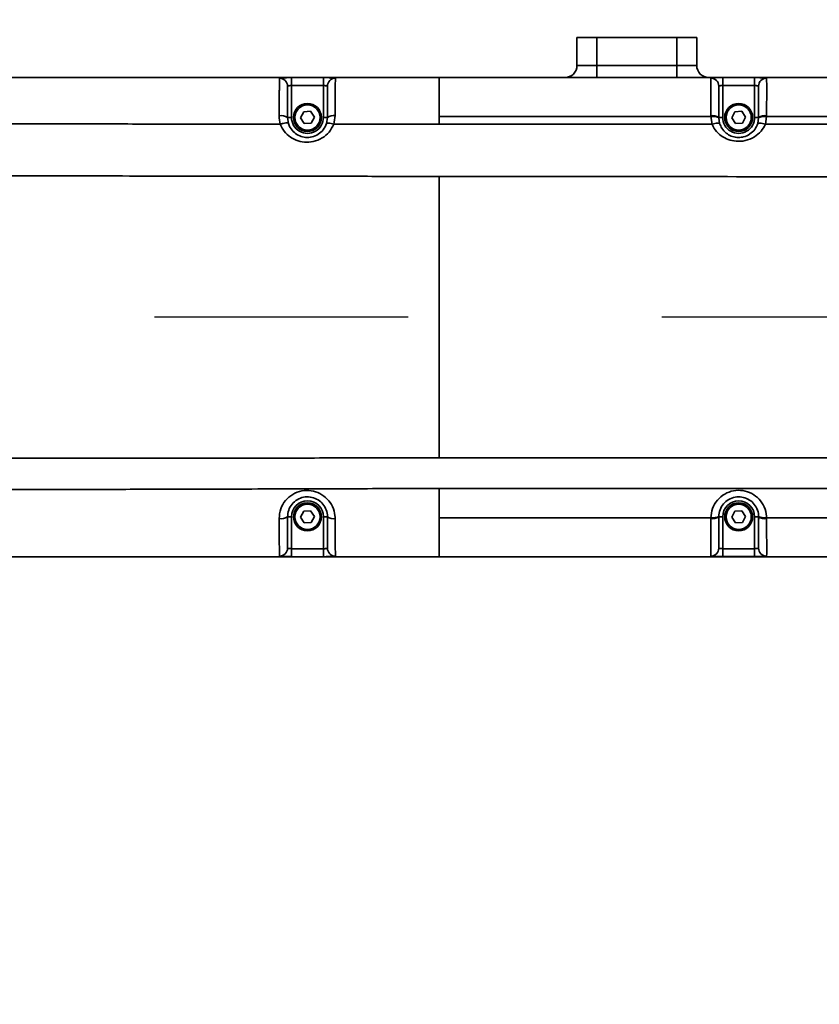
# Model space of a CAD drawing. Header units: millimetres. Extents: x -8713 to 3261, y -18743 to -8704.
# Tile 85 of 133: x -3481 to -3280, y -11390 to -11144. Entities that reach past the tile are written whole.
import ezdxf

# ---------------------------------------------------------------- set-up
doc = ezdxf.new("R2010")
doc.units = ezdxf.units.MM
doc.header["$LTSCALE"] = 10
doc.header["$PDSIZE"] = -1
doc.linetypes.add('CENTER', pattern=[50.8, 31.75, -6.35, 6.35, -6.35])
doc.layers.get('Defpoints').update_dxf_attribs({"true_color": 0x5e5e5e})
doc.layers.add('2细线层', color=4, linetype='Continuous', lineweight=13)
doc.layers.add('中心线层', color=1, linetype='CENTER')
doc.layers.add('细实线层', color=7, linetype='Continuous')
doc.dimstyles.new('ISO-25', dxfattribs={"dimscale": 20, "dimtxt": 4, "dimasz": 3.05, "dimexe": 3, "dimexo": 0.625, "dimtad": 1, "dimdec": 0, "dimtxsty": 'Standard', "dimcen": 2.5, "dimclrd": 1, "dimclre": 1, "dimclrt": 4, "dimadec": 1, "dimazin": 2, "dimtfac": 1, "dimtdec": 0, "dimtmove": 0, "dimatfit": 0, "dimfxl": 1, "dimarcsym": 0})

# ---------------------------------------------------------------- blocks, each defined once
blk = doc.blocks.new('*U215')
at = {"color": 0, "linetype": 'CENTER', "transparency": 16777216}
blk.add_line((844.98, 0), (-245.8, 0), dxfattribs=at)
blk = doc.blocks.new('*D241')
at = {"color": 1, "lineweight": -2, "transparency": 16777216}
for p, q in [((-4065.11, -11263.62), (-4065.11, -10988.49)), ((-3154.11, -11150.51), (-3154.11, -10988.49)), ((-4004.11, -11048.49), (-3215.11, -11048.49))]:
    blk.add_line(p, q, dxfattribs=at)
at = {"color": 1, "lineweight": 20, "transparency": 16777216}
for points in [[(-4004.11, -11038.33), (-4004.11, -11058.66), (-4065.11, -11048.49)], [(-3215.11, -11038.33), (-3215.11, -11058.66), (-3154.11, -11048.49)]]:
    blk.add_solid(points, dxfattribs=at)
at = {"layer": 'Defpoints', "color": 0, "lineweight": 20, "transparency": 16777216}
for p in [(-3154.11, -11048.49), (-3154.11, -11163.01), (-4065.11, -11276.12)]:
    blk.add_point(p, dxfattribs=at)
at = {"color": 4, "transparency": 16777216, "insert": (-3609.61, -10995.99), "char_height": 80, "attachment_point": 5}
blk.add_mtext('{\\fSimHei|b0|i0|c134|p49;911}', dxfattribs=at)
blk = doc.blocks.new('*D248')
at = {"layer": 'Defpoints', "color": 0, "lineweight": 20, "transparency": 16777216}
for p in [(-4093.15, -11218.36), (-3002.37, -11218.36), (-3897.69, -11358.84), (-3704.6, -11510.99), (-3739.5, -12256)]:
    blk.add_point(p, dxfattribs=at)
at = {"layer": '中心线层', "color": 1, "lineweight": -2, "transparency": 16777216}
blk.add_arc((-3922.46, -11218.36), 364.82, 289.5913, 350.4087, dxfattribs=at)
at = {"layer": '中心线层', "color": 1, "lineweight": 20, "transparency": 16777216}
for points in [[(-3572.87, -11278.3), (-3552.61, -11280), (-3557.64, -11218.36)], [(-3797.53, -11571.89), (-3802.73, -11552.23), (-3859.11, -11577.64)]]:
    blk.add_solid(points, dxfattribs=at)
at = {"layer": '中心线层', "color": 4, "lineweight": 20, "transparency": 16777216, "insert": (-3683.55, -11418.83), "char_height": 80, "attachment_point": 5, "rotation": 50}
blk.add_mtext('80°', dxfattribs=at)
blk = doc.blocks.new('*D264')
at = {"layer": 'Defpoints', "color": 0, "linetype": 'ByBlock', "lineweight": 20, "transparency": 16777216}
for p in [(-2728.19, -10839.33), (-3403.14, -10862.71), (-3154.11, -11218.36), (-3154.11, -11218.36), (-2719.93, -11218.36)]:
    blk.add_point(p, dxfattribs=at)
at = {"layer": '中心线层', "color": 1, "linetype": 'ByBlock', "lineweight": -2, "transparency": 16777216}
for p, q in [((-3410.31, -10852.47), (-3515.55, -10702.17)), ((-2707.43, -11218.36), (-2523.95, -11218.36))]:
    blk.add_line(p, q, dxfattribs=at)
blk.add_arc((-3154.11, -11218.36), 570.16, 6.1329, 118.8671, dxfattribs=at)
at = {"layer": '中心线层', "color": 1, "linetype": 'ByBlock', "lineweight": 20, "transparency": 16777216}
for points in [[(-3423.99, -10727.68), (-3434.74, -10710.43), (-3481.13, -10751.32)], [(-2577.06, -11156.91), (-2597.37, -11157.99), (-2583.95, -11218.36)]]:
    blk.add_solid(points, dxfattribs=at)
at = {"layer": '中心线层', "color": 4, "linetype": 'ByBlock', "lineweight": 20, "transparency": 16777216, "insert": (-2866.6, -10666.06), "char_height": 80, "attachment_point": 5, "rotation": 332.5}
blk.add_mtext('125°', dxfattribs=at)
blk = doc.blocks.new('*D265')
at = {"layer": 'Defpoints', "color": 0, "linetype": 'ByBlock', "lineweight": 20, "transparency": 16777216}
for p in [(-3154.11, -11218.36), (-3154.11, -11218.36), (-2719.93, -11218.36), (-3403.14, -11574.02), (-3096.27, -11713.16)]:
    blk.add_point(p, dxfattribs=at)
at = {"layer": '中心线层', "color": 1, "linetype": 'ByBlock', "lineweight": -2, "transparency": 16777216}
for p, q in [((-2707.43, -11218.36), (-2595.95, -11218.36)), ((-3410.31, -11584.26), (-3474.26, -11675.58))]:
    blk.add_line(p, q, dxfattribs=at)
blk.add_arc((-3154.11, -11218.36), 498.16, 242.0203, 352.9797, dxfattribs=at)
at = {"layer": '中心线层', "color": 1, "linetype": 'ByBlock', "lineweight": 20, "transparency": 16777216}
for points in [[(-2669.83, -11278.63), (-2649.53, -11279.87), (-2655.95, -11218.36)], [(-3393.14, -11666.97), (-3382.51, -11649.63), (-3439.84, -11626.43)]]:
    blk.add_solid(points, dxfattribs=at)
at = {"layer": '中心线层', "color": 4, "linetype": 'ByBlock', "lineweight": 20, "transparency": 16777216, "insert": (-2948.32, -11613.67), "char_height": 80, "attachment_point": 5, "rotation": 27.5}
blk.add_mtext('125°', dxfattribs=at)
blk = doc.blocks.new('10')
at = {"color": 4}
blk.add_arc((0, 0), 1706.72, 290, 188, dxfattribs=at)

msp = doc.modelspace()

# ---------------------------------------------------------------- linework, layer by layer
at = {"layer": '细实线层', "linetype": 'Continuous', "lineweight": 35}
for p, q in [((-3341.11, -11155.36), (-3341.11, -11148.36)), ((-3341.11, -11148.36), (-3336.11, -11148.36)), ((-3336.11, -11148.36), (-3336.11, -11155.36)), ((-3336.11, -11148.36), (-3316.11, -11148.36)), ((-3316.11, -11155.36), (-3316.11, -11148.36)), ((-3316.11, -11148.36), (-3311.11, -11148.36)), ((-3311.11, -11148.36), (-3311.11, -11155.36)), ((-3341.11, -11155.36), (-3336.11, -11155.36)), ((-3336.11, -11155.36), (-3336.11, -11158.36)), ((-3336.11, -11155.36), (-3316.11, -11155.36)), ((-3316.11, -11155.36), (-3316.11, -11158.36)), ((-3316.11, -11155.36), (-3311.11, -11155.36)), ((-3487.11, -11158.36), (-3147.11, -11158.36)), ((-3412.61, -11158.39), (-3412.61, -11160.39)), ((-3404.61, -11158.39), (-3404.61, -11160.39)), ((-3375.61, -11158.36), (-3147.1, -11158.36)), ((-3304.61, -11158.39), (-3304.61, -11160.39)), ((-3296.61, -11158.39), (-3296.61, -11160.39)), ((-3412.61, -11160.39), (-3412.61, -11168.36)), ((-3404.61, -11160.39), (-3412.61, -11160.39)), ((-3404.61, -11168.36), (-3404.61, -11160.39)), ((-3304.61, -11160.39), (-3304.61, -11168.36)), ((-3296.61, -11160.39), (-3304.61, -11160.39)), ((-3296.61, -11168.36), (-3296.61, -11160.39)), ((-3413.61, -11168.36), (-3413.38, -11169.84)), ((-3412.61, -11168.36), (-3413.61, -11168.36)), ((-3410.34, -11168.45), (-3409.55, -11166.91)), ((-3409.55, -11166.91), (-3407.82, -11166.82)), ((-3407.82, -11166.82), (-3406.88, -11168.28)), ((-3406.88, -11168.28), (-3407.67, -11169.82)), ((-3404.61, -11168.36), (-3403.61, -11168.36)), ((-3403.84, -11169.86), (-3403.61, -11168.36)), ((-3375.61, -11168.11), (-3307.6, -11168.11)), ((-3307.28, -11170.07), (-3307.6, -11168.11)), ((-3305.61, -11168.36), (-3305.6, -11168.48)), ((-3305.61, -11168.36), (-3304.61, -11168.36)), ((-3302.34, -11168.45), (-3301.55, -11166.91)), ((-3301.55, -11166.91), (-3299.82, -11166.82)), ((-3299.82, -11166.82), (-3298.88, -11168.28)), ((-3298.88, -11168.28), (-3299.67, -11169.82)), ((-3295.61, -11168.36), (-3296.61, -11168.36)), ((-3295.61, -11168.48), (-3295.61, -11168.36)), ((-3293.61, -11168.11), (-3293.93, -11170.07)), ((-3293.61, -11168.11), (-3199.6, -11168.11)), ((-3409.4, -11169.9), (-3410.34, -11168.45)), ((-3407.67, -11169.82), (-3409.4, -11169.9)), ((-3366.3, -11170.07), (-3360.26, -11170.07)), ((-3307.28, -11170.07), (-3360.26, -11170.07)), ((-3305.6, -11168.48), (-3305.38, -11169.86)), ((-3301.4, -11169.9), (-3302.34, -11168.45)), ((-3299.67, -11169.82), (-3301.4, -11169.9)), ((-3295.84, -11169.86), (-3295.61, -11168.48)), ((-3241.54, -11170.07), (-3293.93, -11170.07)), ((-3410.34, -11268.45), (-3409.55, -11266.91)), ((-3409.55, -11266.91), (-3407.82, -11266.82)), ((-3407.82, -11266.82), (-3406.88, -11268.28)), ((-3302.34, -11268.45), (-3301.55, -11266.91)), ((-3301.55, -11266.91), (-3299.82, -11266.82)), ((-3299.82, -11266.82), (-3298.88, -11268.28)), ((-3413.61, -11268.36), (-3412.61, -11268.36)), ((-3412.61, -11268.36), (-3412.61, -11276.34)), ((-3409.4, -11269.9), (-3410.34, -11268.45)), ((-3406.88, -11268.28), (-3407.67, -11269.82)), ((-3404.61, -11268.36), (-3403.61, -11268.36)), ((-3404.61, -11276.34), (-3404.61, -11268.36)), ((-3403.55, -11268.91), (-3403.61, -11268.36)), ((-3375.61, -11268.61), (-3307.6, -11268.61)), ((-3305.6, -11268.25), (-3305.61, -11268.36)), ((-3305.61, -11268.36), (-3304.61, -11268.36)), ((-3304.61, -11268.36), (-3304.61, -11276.34)), ((-3301.4, -11269.9), (-3302.34, -11268.45)), ((-3298.88, -11268.28), (-3299.67, -11269.82)), ((-3296.61, -11268.36), (-3295.61, -11268.36)), ((-3296.61, -11276.34), (-3296.61, -11268.36)), ((-3295.61, -11268.36), (-3295.61, -11268.25)), ((-3295.55, -11268.91), (-3295.61, -11268.36)), ((-3293.61, -11268.61), (-3199.6, -11268.61)), ((-3407.67, -11269.82), (-3409.4, -11269.9)), ((-3299.67, -11269.82), (-3301.4, -11269.9)), ((-3412.61, -11278.34), (-3412.61, -11276.34)), ((-3412.61, -11276.34), (-3404.61, -11276.34)), ((-3404.61, -11278.34), (-3404.61, -11276.34)), ((-3304.61, -11278.33), (-3304.61, -11276.34)), ((-3304.61, -11276.34), (-3296.61, -11276.34)), ((-3296.61, -11278.33), (-3296.61, -11276.34)), ((-3375.61, -11278.36), (-3147.1, -11278.36))]:
    msp.add_line(p, q, dxfattribs=at)
at = {"layer": '细实线层', "linetype": 'Continuous', "lineweight": 35, "flags": 128}
for points in [[(-3375.61, -11158.36), (-3392.57, -11158.36), (-3460.44, -11158.36), (-3528.3, -11158.36), (-3632.26, -11158.36)], [(-3412.61, -11158.39), (-3408.61, -11158.39), (-3404.61, -11158.39)], [(-3304.61, -11158.39), (-3300.61, -11158.39), (-3296.61, -11158.39)], [(-3366.3, -11170.07), (-3370.95, -11170.07), (-3375.61, -11170.07)], [(-3375.61, -11261.25), (-3268.92, -11261.25), (-3162.23, -11261.25)], [(-3632.26, -11278.36), (-3614.87, -11278.36), (-3545.31, -11278.36), (-3475.75, -11278.36), (-3375.61, -11278.36)], [(-3404.61, -11278.34), (-3408.61, -11278.34), (-3412.61, -11278.34)], [(-3296.61, -11278.33), (-3300.61, -11278.33), (-3304.61, -11278.33)]]:
    msp.add_lwpolyline(points, dxfattribs=at)
at = {"layer": '细实线层', "linetype": 'Continuous', "lineweight": 35}
for centre, radius in [((-3408.61, -11168.36), 3.5), ((-3408.61, -11168.36), 3.15), ((-3300.61, -11168.36), 3.5), ((-3300.61, -11168.36), 3.15), ((-3408.61, -11268.36), 3.5), ((-3408.61, -11268.36), 3.15), ((-3300.61, -11268.36), 3.5), ((-3300.61, -11268.36), 3.15)]:
    msp.add_circle(centre, radius, dxfattribs=at)
for centre, radius, start, end in [((-3344.11, -11155.36), 3, 270, 0), ((-3308.11, -11155.36), 3, 180, 270), ((-3401.61, -11160.52), 2, 89.9965, 179.9382), ((-3307.6, -11160.5), 2, 0.0442, 90.0387), ((-3293.61, -11160.5), 2, 89.9488, 179.9544), ((-3415.6, -11160.54), 2, 0.0776, 90.1469), ((-3415.19, -11170.71), 2.83, 55.9867, 100.7059), ((-3408.61, -11168.36), 4, 179.9998, 359.9998), ((-3402.13, -11170.31), 2.44, 79.8112, 127.06), ((-3307.13, -11170.51), 2.63, 54.5519, 100.4176), ((-3300.61, -11168.36), 4, 179.9998, 359.9998), ((-3294.08, -11170.5), 2.63, 79.5713, 125.4979), ((-3408.61, -11268.36), 4, 359.9998, 179.9998), ((-3300.61, -11268.36), 4, 359.9998, 179.9998), ((-3415.19, -11266.04), 2.81, 259.2931, 304.2027), ((-3402.13, -11266.37), 2.48, 233.4576, 280.1269), ((-3307.13, -11266.24), 2.61, 259.5331, 305.6795), ((-3294.08, -11266.25), 2.61, 234.2489, 280.4815), ((-3415.6, -11276.19), 2, 269.8599, 359.9249), ((-3401.61, -11276.21), 2, 180.0598, 270.0057), ((-3307.6, -11276.21), 2, 269.963, 359.9473), ((-3293.61, -11276.21), 2, 180.0549, 270.0708)]:
    msp.add_arc(centre, radius, start, end, dxfattribs=at)
for points, knots in [([(-3415.61, -11158.54), (-3415.58, -11158.52), (-3415.51, -11158.47), (-3414.99, -11158.43), (-3414.23, -11158.4), (-3413.39, -11158.39), (-3412.83, -11158.39), (-3412.61, -11158.39)], [0, 0, 0, 0, 0.21872, 0.435426, 0.649283, 0.861031, 1, 1, 1, 1]), ([(-3404.61, -11158.39), (-3404.27, -11158.39), (-3403.59, -11158.39), (-3402.69, -11158.41), (-3402.02, -11158.43), (-3401.66, -11158.47), (-3401.62, -11158.51), (-3401.61, -11158.52)], [0, 0, 0, 0, 0.211623, 0.424311, 0.638895, 0.855622, 1, 1, 1, 1]), ([(-3401.61, -11158.52), (-3401.61, -11158.64), (-3401.61, -11158.87), (-3401.63, -11159.7), (-3401.64, -11160.87), (-3401.66, -11162.26), (-3401.68, -11163.72), (-3401.69, -11165.65), (-3401.7, -11167.28), (-3401.7, -11167.91)], [0, 0, 0, 0, 0.195184, 0.3900756, 0.591072, 0.6765857, 0.7619511, 0.9073808, 1, 1, 1, 1]), ([(-3375.61, -11158.36), (-3375.61, -11158.39), (-3375.61, -11158.44), (-3375.61, -11158.99), (-3375.61, -11159.99), (-3375.61, -11161.41), (-3375.61, -11163.14), (-3375.61, -11165.39), (-3375.61, -11167.19), (-3375.61, -11168.11)], [0, 0, 0, 0, 0.222499, 0.41932, 0.589412, 0.700794, 0.801728, 0.898474, 1, 1, 1, 1]), ([(-3307.61, -11158.5), (-3307.59, -11158.49), (-3307.55, -11158.46), (-3307.2, -11158.43), (-3306.52, -11158.4), (-3305.62, -11158.39), (-3304.94, -11158.39), (-3304.61, -11158.39)], [0, 0, 0, 0, 0.143731, 0.360115, 0.574745, 0.787822, 1, 1, 1, 1]), ([(-3307.61, -11167.92), (-3307.61, -11166.99), (-3307.61, -11165.05), (-3307.6, -11162.98), (-3307.6, -11161.59), (-3307.6, -11160.28), (-3307.6, -11159.22), (-3307.61, -11158.71), (-3307.61, -11158.56), (-3307.61, -11158.5)], [0, 0, 0, 0, 0.130973, 0.271131, 0.364828, 0.458723, 0.677112, 0.896492, 1, 1, 1, 1]), ([(-3296.61, -11158.39), (-3296.38, -11158.39), (-3295.83, -11158.39), (-3294.98, -11158.4), (-3294.22, -11158.42), (-3293.7, -11158.45), (-3293.64, -11158.49), (-3293.61, -11158.51)], [0, 0, 0, 0, 0.139538, 0.352179, 0.566303, 0.782395, 1, 1, 1, 1]), ([(-3293.61, -11158.51), (-3293.61, -11158.59), (-3293.61, -11158.76), (-3293.6, -11159.31), (-3293.6, -11160.13), (-3293.6, -11161.34), (-3293.6, -11162.91), (-3293.6, -11164.68), (-3293.61, -11166.23), (-3293.61, -11167.37), (-3293.61, -11167.92)], [0, 0, 0, 0, 0.167636, 0.335143, 0.473655, 0.611793, 0.7612, 0.842018, 0.922788, 1, 1, 1, 1]), ([(-3415.72, -11167.93), (-3415.71, -11166.92), (-3415.7, -11164.88), (-3415.67, -11162.75), (-3415.65, -11161.37), (-3415.63, -11160.14), (-3415.62, -11159.06), (-3415.61, -11158.72), (-3415.61, -11158.54)], [0, 0, 0, 0, 0.153331, 0.308125, 0.41232, 0.516748, 0.737292, 1, 1, 1, 1]), ([(-3412.61, -11160.39), (-3412.68, -11160.39), (-3412.87, -11160.39), (-3413.15, -11160.4), (-3413.4, -11160.43), (-3413.57, -11160.47), (-3413.59, -11160.51), (-3413.61, -11160.54)], [0, 0, 0, 0, 0.1404847, 0.3538296, 0.5676792, 0.7828979, 1, 1, 1, 1]), ([(-3413.61, -11160.54), (-3413.61, -11160.68), (-3413.61, -11160.97), (-3413.61, -11161.95), (-3413.61, -11163.1), (-3413.61, -11164.24), (-3413.61, -11165.95), (-3413.61, -11167.56), (-3413.61, -11168.36)], [0, 0, 0, 0, 0.259428, 0.517746, 0.620041, 0.722071, 0.861289, 1, 1, 1, 1]), ([(-3403.61, -11160.52), (-3403.61, -11160.51), (-3403.62, -11160.47), (-3403.74, -11160.43), (-3403.97, -11160.41), (-3404.27, -11160.39), (-3404.49, -11160.39), (-3404.61, -11160.39)], [0, 0, 0, 0, 0.143357, 0.358573, 0.572732, 0.786439, 1, 1, 1, 1]), ([(-3403.61, -11168.36), (-3403.61, -11167.86), (-3403.61, -11166.57), (-3403.61, -11164.62), (-3403.61, -11162.83), (-3403.61, -11161.62), (-3403.61, -11160.84), (-3403.61, -11160.63), (-3403.61, -11160.52)], [0, 0, 0, 0, 0.084403, 0.213396, 0.373577, 0.578584, 0.789126, 1, 1, 1, 1]), ([(-3304.61, -11160.39), (-3304.72, -11160.39), (-3304.94, -11160.39), (-3305.24, -11160.4), (-3305.47, -11160.43), (-3305.59, -11160.46), (-3305.6, -11160.49), (-3305.61, -11160.5)], [0, 0, 0, 0, 0.213846, 0.42781, 0.642124, 0.857221, 1, 1, 1, 1]), ([(-3305.61, -11160.5), (-3305.61, -11160.55), (-3305.61, -11160.7), (-3305.61, -11161.17), (-3305.61, -11162.13), (-3305.61, -11163.31), (-3305.61, -11164.44), (-3305.61, -11166.1), (-3305.61, -11167.63), (-3305.61, -11168.36)], [0, 0, 0, 0, 0.113593, 0.346222, 0.577731, 0.668265, 0.758573, 0.883453, 1, 1, 1, 1]), ([(-3295.61, -11160.5), (-3295.62, -11160.49), (-3295.64, -11160.45), (-3295.81, -11160.42), (-3296.07, -11160.4), (-3296.35, -11160.39), (-3296.53, -11160.39), (-3296.61, -11160.39)], [0, 0, 0, 0, 0.216136, 0.431187, 0.645419, 0.859307, 1, 1, 1, 1]), ([(-3295.61, -11168.36), (-3295.61, -11167.93), (-3295.61, -11166.59), (-3295.61, -11164.65), (-3295.61, -11163.07), (-3295.61, -11162.02), (-3295.61, -11161.27), (-3295.61, -11160.75), (-3295.61, -11160.59), (-3295.61, -11160.5)], [0, 0, 0, 0, 0.069124, 0.211218, 0.351833, 0.493753, 0.636097, 0.817975, 1, 1, 1, 1]), ([(-3415.41, -11170.04), (-3415.41, -11170.04), (-3415.62, -11169.36), (-3415.67, -11168.64), (-3415.72, -11167.93)], [0, 0, 0, 0, 0.000028, 1, 1, 1, 1]), ([(-3401.7, -11167.91), (-3401.76, -11168.63), (-3401.81, -11169.36), (-3402.03, -11170.05), (-3402.03, -11170.05)], [0, 0, 0, 0, 0.999973, 1, 1, 1, 1]), ([(-3375.61, -11168.11), (-3375.61, -11168.44), (-3375.61, -11169.09), (-3375.61, -11169.75), (-3375.61, -11170.07)], [0, 0, 0, 0, 0.50016, 1, 1, 1, 1]), ([(-3307.6, -11168.11), (-3307.6, -11168.11), (-3307.61, -11168.05), (-3307.61, -11167.98), (-3307.61, -11167.92)], [0, 0, 0, 0, 0.000303, 1, 1, 1, 1]), ([(-3293.61, -11167.92), (-3293.61, -11167.98), (-3293.61, -11168.05), (-3293.61, -11168.11), (-3293.61, -11168.11)], [0, 0, 0, 0, 0.999698, 1, 1, 1, 1]), ([(-3509.97, -11169.95), (-3503.01, -11169.96), (-3489.38, -11169.97), (-3469.41, -11169.98), (-3450.43, -11170), (-3432.53, -11170.02), (-3420.98, -11170.03), (-3415.41, -11170.04)], [0, 0, 0, 0, 0.220714, 0.432312, 0.633555, 0.823198, 1, 1, 1, 1]), ([(-3402.03, -11170.05), (-3402.37, -11170.74), (-3403.05, -11172.12), (-3404.9, -11173.6), (-3407.08, -11174.49), (-3409.38, -11174.64), (-3411.51, -11174.13), (-3413.39, -11173.03), (-3414.73, -11171.6), (-3415.22, -11170.47), (-3415.41, -11170.04)], [0, 0, 0, 0, 0.133673, 0.268335, 0.406653, 0.533988, 0.656668, 0.783442, 0.916655, 1, 1, 1, 1]), ([(-3413.38, -11169.84), (-3413.25, -11170.18), (-3412.91, -11171.07), (-3411.96, -11172.18), (-3410.62, -11173.03), (-3409.09, -11173.42), (-3407.42, -11173.32), (-3405.85, -11172.64), (-3404.54, -11171.48), (-3404.07, -11170.41), (-3403.84, -11169.86)], [0, 0, 0, 0, 0.0886224, 0.2266674, 0.3530143, 0.4711961, 0.5915989, 0.7238812, 0.8586357, 1, 1, 1, 1]), ([(-3402.03, -11170.05), (-3398.87, -11170.06), (-3392.78, -11170.06), (-3383.97, -11170.07), (-3378.32, -11170.07), (-3375.61, -11170.07)], [0, 0, 0, 0, 0.3583668, 0.6921049, 1, 1, 1, 1]), ([(-3293.93, -11170.07), (-3294.25, -11170.68), (-3294.92, -11171.95), (-3296.69, -11173.35), (-3298.85, -11174.26), (-3301.18, -11174.42), (-3303.25, -11173.95), (-3305.05, -11172.99), (-3306.48, -11171.7), (-3307.04, -11170.56), (-3307.28, -11170.07)], [0, 0, 0, 0, 0.123348, 0.256067, 0.404259, 0.536957, 0.654759, 0.774043, 0.902772, 1, 1, 1, 1]), ([(-3305.38, -11169.86), (-3305.2, -11170.28), (-3304.82, -11171.23), (-3303.82, -11172.29), (-3302.53, -11173.06), (-3301.07, -11173.42), (-3300.01, -11173.35), (-3298.91, -11173.11), (-3298.3, -11172.84), (-3297.35, -11172.2), (-3296.51, -11171.44), (-3296.06, -11170.39), (-3295.84, -11169.86)], [0, 0, 0, 0, 0.1063315, 0.2397936, 0.3562042, 0.4659985, 0.5765996, 0.5882157, 0.7234647, 0.7298309, 0.8654736, 1, 1, 1, 1]), ([(-3632.26, -11183), (-3624.11, -11182.99), (-3607.91, -11182.97), (-3583.83, -11182.96), (-3560.25, -11182.95), (-3537.3, -11182.96), (-3515.15, -11182.97), (-3493.94, -11182.98), (-3475.15, -11183), (-3458.75, -11183.01), (-3444.67, -11183.03), (-3431.49, -11183.05), (-3419.31, -11183.07), (-3408.23, -11183.08), (-3398.33, -11183.09), (-3389.66, -11183.11), (-3382.21, -11183.11), (-3377.66, -11183.12), (-3375.61, -11183.12)], [0, 0, 0, 0, 0.095113, 0.188938, 0.280903, 0.370429, 0.456925, 0.539799, 0.618451, 0.676771, 0.731834, 0.783347, 0.831018, 0.874553, 0.913003, 0.946907, 0.975993, 1, 1, 1, 1]), ([(-3235.52, -11183.22), (-3258.87, -11183.21), (-3305.56, -11183.19), (-3352.26, -11183.14), (-3375.61, -11183.12)], [0, 0, 0, 0, 0.499994, 1, 1, 1, 1]), ([(-3375.61, -11183.12), (-3375.61, -11188.97), (-3375.61, -11200.67), (-3375.61, -11218.36), (-3375.61, -11236.06), (-3375.61, -11247.76), (-3375.61, -11253.61)], [0, 0, 0, 0, 0.249998, 0.500012, 0.750013, 1, 1, 1, 1]), ([(-3632.26, -11253.67), (-3626.69, -11253.68), (-3615.22, -11253.69), (-3597.6, -11253.7), (-3579.22, -11253.71), (-3560.31, -11253.71), (-3541.21, -11253.71), (-3522.16, -11253.71), (-3503.37, -11253.7), (-3484.95, -11253.69), (-3468.24, -11253.68), (-3453.33, -11253.67), (-3440.25, -11253.66), (-3427.91, -11253.65), (-3416.43, -11253.64), (-3406.56, -11253.63), (-3398.26, -11253.62), (-3391.46, -11253.62), (-3385.43, -11253.61), (-3380.23, -11253.61), (-3377.05, -11253.61), (-3375.61, -11253.61)], [0, 0, 0, 0, 0.0649552, 0.1337944, 0.2056299, 0.279567, 0.354706, 0.4287995, 0.5023238, 0.5744198, 0.6442272, 0.6978467, 0.7490094, 0.7972742, 0.8422, 0.8833461, 0.9127367, 0.9393091, 0.9628507, 0.9831505, 1, 1, 1, 1]), ([(-3375.61, -11253.61), (-3335.4, -11253.59), (-3264.02, -11253.57), (-3192.64, -11253.5), (-3161.47, -11253.47)], [0, 0, 0, 0, 0.563326, 1, 1, 1, 1]), ([(-3516.74, -11261.61), (-3510.22, -11261.6), (-3497.32, -11261.57), (-3478.28, -11261.53), (-3459.9, -11261.49), (-3442.41, -11261.45), (-3427.05, -11261.41), (-3413.84, -11261.37), (-3402.76, -11261.34), (-3392.7, -11261.31), (-3383.76, -11261.28), (-3378.19, -11261.26), (-3375.61, -11261.25)], [0, 0, 0, 0, 0.138634, 0.274113, 0.404894, 0.529432, 0.646183, 0.731448, 0.810206, 0.88171, 0.945221, 1, 1, 1, 1]), ([(-3415.71, -11268.8), (-3415.63, -11267.98), (-3415.48, -11266.36), (-3414.22, -11264.21), (-3412.37, -11262.62), (-3410.1, -11261.75), (-3407.7, -11261.69), (-3405.44, -11262.42), (-3403.56, -11263.83), (-3402.23, -11265.77), (-3401.73, -11267.53), (-3401.7, -11268.56), (-3401.7, -11268.81)], [0, 0, 0, 0, 0.112179, 0.222477, 0.332252, 0.440301, 0.546226, 0.650477, 0.75417, 0.858661, 0.965249, 1, 1, 1, 1]), ([(-3375.61, -11261.25), (-3375.61, -11262.48), (-3375.61, -11264.93), (-3375.61, -11267.39), (-3375.61, -11268.61)], [0, 0, 0, 0, 0.499978, 1, 1, 1, 1]), ([(-3307.6, -11268.61), (-3307.51, -11267.81), (-3307.31, -11266.21), (-3306.03, -11264.1), (-3304.17, -11262.54), (-3301.91, -11261.7), (-3299.54, -11261.67), (-3297.29, -11262.41), (-3295.41, -11263.85), (-3294.1, -11265.83), (-3293.65, -11267.53), (-3293.61, -11268.46), (-3293.61, -11268.61)], [0, 0, 0, 0, 0.111878, 0.223628, 0.333747, 0.441659, 0.548043, 0.65396, 0.760506, 0.868587, 0.978716, 1, 1, 1, 1]), ([(-3403.61, -11268.36), (-3403.61, -11268.19), (-3403.63, -11267.47), (-3403.99, -11266.23), (-3404.93, -11264.84), (-3406.27, -11263.84), (-3407.89, -11263.32), (-3409.6, -11263.36), (-3411.23, -11263.99), (-3412.54, -11265.13), (-3413.43, -11266.64), (-3413.55, -11267.79), (-3413.61, -11268.36)], [0, 0, 0, 0, 0.03334, 0.140803, 0.245517, 0.348749, 0.4523, 0.557777, 0.665978, 0.776576, 0.888198, 1, 1, 1, 1]), ([(-3295.61, -11268.25), (-3295.61, -11268.14), (-3295.64, -11267.48), (-3295.96, -11266.28), (-3296.89, -11264.88), (-3298.24, -11263.86), (-3299.84, -11263.33), (-3301.54, -11263.36), (-3303.16, -11263.95), (-3304.48, -11265.06), (-3305.4, -11266.55), (-3305.54, -11267.68), (-3305.6, -11268.25)], [0, 0, 0, 0, 0.021426, 0.132112, 0.240355, 0.346704, 0.45219, 0.55806, 0.665547, 0.775506, 0.887501, 1, 1, 1, 1]), ([(-3415.61, -11278.19), (-3415.61, -11278.07), (-3415.61, -11277.83), (-3415.63, -11276.97), (-3415.65, -11275.57), (-3415.68, -11273.38), (-3415.7, -11270.98), (-3415.71, -11269.39), (-3415.71, -11268.8)], [0, 0, 0, 0, 0.192261, 0.384238, 0.590563, 0.761395, 0.911098, 1, 1, 1, 1]), ([(-3413.61, -11268.36), (-3413.61, -11268.84), (-3413.61, -11270.08), (-3413.61, -11272.02), (-3413.61, -11273.83), (-3413.61, -11275.06), (-3413.61, -11275.86), (-3413.61, -11276.08), (-3413.61, -11276.19)], [0, 0, 0, 0, 0.081246, 0.214418, 0.374763, 0.585013, 0.792345, 1, 1, 1, 1]), ([(-3403.61, -11276.21), (-3403.61, -11276.07), (-3403.61, -11275.79), (-3403.61, -11274.8), (-3403.61, -11273.6), (-3403.61, -11272.47), (-3403.61, -11270.77), (-3403.61, -11269.16), (-3403.61, -11268.36)], [0, 0, 0, 0, 0.268853, 0.536363, 0.634911, 0.733203, 0.866757, 1, 1, 1, 1]), ([(-3401.7, -11268.81), (-3401.69, -11269.82), (-3401.69, -11271.85), (-3401.66, -11273.97), (-3401.65, -11275.34), (-3401.63, -11276.57), (-3401.62, -11277.7), (-3401.61, -11278.02), (-3401.61, -11278.2)], [0, 0, 0, 0, 0.148181, 0.29686, 0.397712, 0.49879, 0.713244, 1, 1, 1, 1]), ([(-3375.61, -11278.36), (-3375.61, -11278.35), (-3375.61, -11278.32), (-3375.61, -11277.97), (-3375.61, -11277.27), (-3375.61, -11276.11), (-3375.61, -11274.44), (-3375.61, -11271.9), (-3375.61, -11269.7), (-3375.61, -11268.61)], [0, 0, 0, 0, 0.170624, 0.340657, 0.509339, 0.63456, 0.758224, 0.87999, 1, 1, 1, 1]), ([(-3307.61, -11268.81), (-3307.61, -11268.75), (-3307.61, -11268.68), (-3307.6, -11268.61), (-3307.6, -11268.61)], [0, 0, 0, 0, 0.999702, 1, 1, 1, 1]), ([(-3307.61, -11278.21), (-3307.61, -11278.12), (-3307.6, -11277.93), (-3307.6, -11277.35), (-3307.6, -11276.5), (-3307.6, -11275.25), (-3307.6, -11273.67), (-3307.6, -11271.93), (-3307.61, -11270.42), (-3307.61, -11269.33), (-3307.61, -11268.81)], [0, 0, 0, 0, 0.16825, 0.336374, 0.479073, 0.621371, 0.767869, 0.847488, 0.927043, 1, 1, 1, 1]), ([(-3305.61, -11268.36), (-3305.61, -11268.77), (-3305.61, -11270.06), (-3305.61, -11271.93), (-3305.61, -11273.52), (-3305.61, -11274.62), (-3305.61, -11275.4), (-3305.61, -11275.95), (-3305.61, -11276.12), (-3305.61, -11276.21)], [0, 0, 0, 0, 0.064554, 0.204016, 0.34203, 0.488316, 0.635056, 0.817457, 1, 1, 1, 1]), ([(-3295.61, -11276.21), (-3295.61, -11276.16), (-3295.61, -11275.99), (-3295.61, -11275.48), (-3295.61, -11274.46), (-3295.61, -11273.24), (-3295.61, -11272.1), (-3295.61, -11270.5), (-3295.61, -11269.06), (-3295.61, -11268.36)], [0, 0, 0, 0, 0.1111278, 0.348483, 0.5847388, 0.677631, 0.7702896, 0.8891809, 1, 1, 1, 1]), ([(-3293.61, -11268.61), (-3293.61, -11268.61), (-3293.61, -11268.68), (-3293.61, -11268.75), (-3293.61, -11268.81)], [0, 0, 0, 0, 0.000296, 1, 1, 1, 1]), ([(-3293.61, -11268.81), (-3293.61, -11269.71), (-3293.61, -11271.55), (-3293.6, -11273.56), (-3293.6, -11274.94), (-3293.6, -11276.3), (-3293.6, -11277.43), (-3293.6, -11277.98), (-3293.61, -11278.15), (-3293.61, -11278.2)], [0, 0, 0, 0, 0.126614, 0.260158, 0.355924, 0.451898, 0.674727, 0.898529, 1, 1, 1, 1]), ([(-3413.61, -11276.19), (-3413.6, -11276.21), (-3413.59, -11276.25), (-3413.47, -11276.29), (-3413.24, -11276.32), (-3412.94, -11276.33), (-3412.72, -11276.33), (-3412.61, -11276.34)], [0, 0, 0, 0, 0.143803, 0.359116, 0.573155, 0.786661, 1, 1, 1, 1]), ([(-3404.61, -11276.34), (-3404.53, -11276.34), (-3404.35, -11276.34), (-3404.07, -11276.33), (-3403.81, -11276.31), (-3403.64, -11276.27), (-3403.62, -11276.23), (-3403.61, -11276.21)], [0, 0, 0, 0, 0.140619, 0.3542702, 0.5683314, 0.7834417, 1, 1, 1, 1]), ([(-3305.61, -11276.21), (-3305.6, -11276.23), (-3305.59, -11276.26), (-3305.47, -11276.29), (-3305.24, -11276.32), (-3304.94, -11276.33), (-3304.72, -11276.33), (-3304.61, -11276.34)], [0, 0, 0, 0, 0.143069, 0.358247, 0.572493, 0.786318, 1, 1, 1, 1]), ([(-3296.61, -11276.34), (-3296.53, -11276.33), (-3296.35, -11276.33), (-3296.07, -11276.32), (-3295.81, -11276.3), (-3295.64, -11276.27), (-3295.62, -11276.23), (-3295.61, -11276.21)], [0, 0, 0, 0, 0.140542, 0.354251, 0.568393, 0.783545, 1, 1, 1, 1]), ([(-3412.61, -11278.34), (-3412.94, -11278.33), (-3413.62, -11278.33), (-3414.52, -11278.32), (-3415.2, -11278.29), (-3415.56, -11278.24), (-3415.59, -11278.2), (-3415.61, -11278.19)], [0, 0, 0, 0, 0.211157, 0.42356, 0.638177, 0.855205, 1, 1, 1, 1]), ([(-3401.61, -11278.2), (-3401.64, -11278.23), (-3401.71, -11278.27), (-3402.22, -11278.3), (-3402.98, -11278.33), (-3403.83, -11278.33), (-3404.39, -11278.34), (-3404.61, -11278.34)], [0, 0, 0, 0, 0.2181743, 0.434505, 0.6484692, 0.8606959, 1, 1, 1, 1]), ([(-3304.61, -11278.33), (-3304.94, -11278.33), (-3305.62, -11278.33), (-3306.52, -11278.32), (-3307.2, -11278.29), (-3307.55, -11278.25), (-3307.59, -11278.22), (-3307.61, -11278.21)], [0, 0, 0, 0, 0.211983, 0.424936, 0.639558, 0.856044, 1, 1, 1, 1]), ([(-3293.61, -11278.2), (-3293.64, -11278.22), (-3293.7, -11278.26), (-3294.22, -11278.3), (-3294.98, -11278.32), (-3295.83, -11278.33), (-3296.38, -11278.33), (-3296.61, -11278.33)], [0, 0, 0, 0, 0.2178156, 0.4340667, 0.6481753, 0.8606416, 1, 1, 1, 1])]:
    msp.add_open_spline(points, degree=3, knots=knots, dxfattribs=at)
for points in [[(-3307.6, -11168.11), (-3307.34, -11168.11), (-3306.82, -11168.11), (-3306.16, -11168.19), (-3305.7, -11168.32), (-3305.64, -11168.42), (-3305.6, -11168.48)], [(-3295.61, -11168.48), (-3295.58, -11168.42), (-3295.51, -11168.32), (-3295.05, -11168.19), (-3294.39, -11168.11), (-3293.87, -11168.11), (-3293.61, -11168.11)], [(-3413.38, -11169.84), (-3413.43, -11169.8), (-3413.52, -11169.71), (-3414, -11169.72), (-3414.65, -11169.83), (-3415.16, -11169.97), (-3415.41, -11170.04)], [(-3403.84, -11169.86), (-3403.8, -11169.83), (-3403.72, -11169.76), (-3403.3, -11169.77), (-3402.72, -11169.86), (-3402.26, -11169.99), (-3402.03, -11170.05)], [(-3305.38, -11169.86), (-3305.42, -11169.83), (-3305.5, -11169.75), (-3305.94, -11169.77), (-3306.56, -11169.87), (-3307.04, -11170.01), (-3307.28, -11170.07)], [(-3295.84, -11169.86), (-3295.8, -11169.83), (-3295.71, -11169.75), (-3295.27, -11169.77), (-3294.65, -11169.87), (-3294.17, -11170.01), (-3293.93, -11170.07)], [(-3305.6, -11268.25), (-3305.64, -11268.3), (-3305.7, -11268.41), (-3306.16, -11268.53), (-3306.82, -11268.61), (-3307.34, -11268.61), (-3307.6, -11268.61)], [(-3295.61, -11268.25), (-3295.58, -11268.3), (-3295.51, -11268.41), (-3295.05, -11268.53), (-3294.39, -11268.61), (-3293.87, -11268.61), (-3293.61, -11268.61)]]:
    msp.add_open_spline(points, degree=3, dxfattribs=at)

# ---------------------------------------------------------------- block references
at = {"color": 4, "linetype": 'CENTER'}
msp.add_blockref('*U215', (-3847.36, -11218.36), dxfattribs=at)
at = {"layer": '2细线层', "color": 0, "linetype": 'ByBlock', "lineweight": 20}
msp.add_blockref('10', (-4065.11, -12168.36), dxfattribs=at)

# ---------------------------------------------------------------- dimensions: what is measured, and where the dimension line sits
dim = msp.add_linear_dim(base=(-3154.11, -11048.49), p1=(-4065.11, -11276.12), p2=(-3154.11, -11163.01), text='{\\fSimHei|b0|i0|c134|p49;<>}', dimstyle='ISO-25')
dim.commit()
dim.dimension.update_dxf_attribs({"geometry": '*D241', "text_midpoint": (-3609.61, -10995.99)})
at = {"layer": '中心线层', "color": 1, "linetype": 'ByBlock', "lineweight": 20}
for base, line1, line2, picture, middle in [((-2728.19, -10839.33), ((-3154.11, -11218.36), (-3403.14, -10862.71)), ((-3154.11, -11218.36), (-2719.93, -11218.36)), '*D264', (-2866.6, -10666.06)), ((-3096.27, -11713.16), ((-3154.11, -11218.36), (-2719.93, -11218.36)), ((-3154.11, -11218.36), (-3403.14, -11574.02)), '*D265', (-2948.32, -11613.67))]:
    dim = msp.add_angular_dim_2l(base=base, line1=line1, line2=line2, dimstyle='ISO-25', dxfattribs=at)
    dim.commit()
    dim.dimension.update_dxf_attribs({"geometry": picture, "text_midpoint": middle})
at = {"layer": '中心线层', "color": 2, "lineweight": 20}
dim = msp.add_angular_dim_2l(base=(-3704.6, -11510.99), line1=((-3002.37, -11218.36), (-4093.15, -11218.36)), line2=((-3897.69, -11358.84), (-3739.5, -12256)), dimstyle='ISO-25', dxfattribs=at)
dim.commit()
dim.dimension.update_dxf_attribs({"geometry": '*D248', "text_midpoint": (-3683.55, -11418.83)})

doc.saveas('drawing.dxf')
